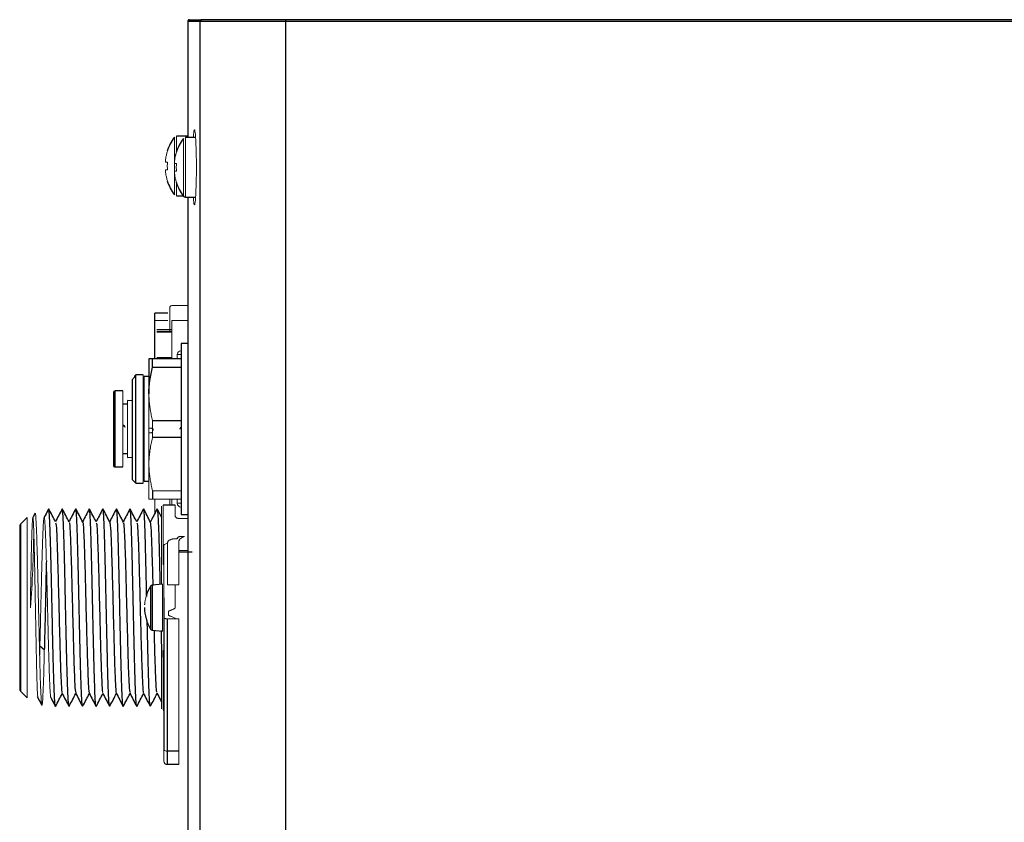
# Paper-space layout '_Left' of a CAD drawing. Header units: millimetres. Extents: x 485 to 947, y 37 to 1369.
# Tile 5 of 7: x 485 to 617, y 1262 to 1369. Entities that reach past the tile are written whole.
import ezdxf

# ---------------------------------------------------------------- set-up
doc = ezdxf.new("R2010")
doc.units = ezdxf.units.MM

psp = doc.layouts.new('_Left')

# ---------------------------------------------------------------- linework, layer by layer
at = {"color": 7, "linetype": 'Continuous', "lineweight": 25}
for p, q in [((508.15, 1369.44), (509.75, 1369.44)), ((521, 1369.44), (521, 952.69)), ((877.72, 1369.44), (521, 1369.44)), ((877.73, 1369.19), (507.9, 1369.19)), ((507.9, 1369.19), (507.9, 1353.69)), ((509.5, 1369.19), (509.5, 952.69)), ((507.9, 1353.87), (506.41, 1353.87)), ((508.95, 1353.69), (507.61, 1353.69)), ((506.41, 1345.87), (507.29, 1345.87)), ((507.61, 1345.69), (508.95, 1345.69)), ((507.9, 1345.69), (507.9, 976.19)), ((503.5, 1324.07), (503.5, 1330.19)), ((505.25, 1330.19), (503.5, 1330.19)), ((505.75, 1327.94), (503.75, 1327.94)), ((507.9, 1326.11), (507, 1326.11)), ((507, 1326.11), (507, 1303.26)), ((502.7, 1324.07), (502.7, 1319.38)), ((503.2, 1322.96), (503.2, 1324.07)), ((507, 1324.07), (503.2, 1324.07)), ((503.2, 1322.96), (507, 1322.96)), ((500.46, 1321.27), (500.46, 1307.94)), ((501.93, 1321.94), (500.96, 1321.94)), ((500.96, 1307.44), (500.96, 1321.94)), ((502.7, 1321.69), (502.06, 1321.69)), ((497.94, 1319.52), (497.94, 1309.86)), ((499.21, 1319.77), (498.19, 1319.77)), ((500.46, 1318.44), (499.82, 1318.49)), ((501.96, 1318.34), (501.93, 1318.34)), ((499.82, 1317.99), (499.21, 1317.99)), ((502.06, 1317.99), (501.96, 1317.99)), ((503.2, 1315.8), (507, 1315.8)), ((503.2, 1313.58), (507, 1313.58)), ((499.21, 1311.39), (499.82, 1311.39)), ((499.82, 1310.89), (500.46, 1310.93)), ((501.93, 1311.03), (501.96, 1311.04)), ((501.96, 1311.39), (502.06, 1311.39)), ((498.19, 1309.61), (499.21, 1309.61)), ((502.06, 1307.69), (502.7, 1307.69)), ((500.96, 1307.44), (501.93, 1307.44)), ((503.2, 1306.42), (503.2, 1305.31)), ((492.9, 1303.96), (492.89, 1303.96)), ((496.55, 1304.01), (496.53, 1303.94)), ((503.8, 1304.01), (503.13, 1302.72)), ((503.8, 1304.01), (503.76, 1303.84)), ((503.8, 1304.01), (504.4, 1302.84)), ((486.4, 1302.84), (485.55, 1301.99)), ((487.46, 1303.42), (487.16, 1302.83)), ((507, 1303.26), (507.9, 1303.26)), ((485.55, 1279.58), (485.55, 1301.99)), ((508.47, 1298.19), (506.7, 1298.19)), ((504.5, 1293.92), (503.14, 1293.8)), ((504.7, 1292.09), (504.7, 1271.84)), ((505.2, 1269.78), (505.2, 1289.28)), ((503.14, 1287.77), (504.5, 1287.65)), ((488.7, 1285.14), (488.1, 1285.63)), ((485.55, 1279.58), (486.4, 1278.73)), ((487.76, 1278.89), (488.37, 1277.73)), ((492.02, 1277.64), (492.01, 1277.57)), ((499.27, 1277.63), (499.26, 1277.57)), ((502.91, 1277.61), (502.91, 1277.61)), ((506.7, 1271.57), (505.2, 1271.57)), ((506.7, 1269.78), (505.2, 1269.78))]:
    psp.add_line(p, q, dxfattribs=at)
at = {"color": 144, "linetype": 'Continuous', "lineweight": 18}
for p, q in [((506.41, 1353.87), (506.41, 1351.8)), ((507.61, 1353.69), (507.61, 1345.69)), ((506.12, 1351.39), (506.3, 1351.29)), ((504.93, 1350.38), (505.18, 1350.38)), ((506.13, 1350.2), (506.39, 1350.2)), ((505.18, 1349.35), (504.93, 1349.35)), ((506.39, 1349.17), (506.13, 1349.17)), ((506.41, 1347.58), (506.41, 1345.87)), ((505.75, 1331.19), (507.9, 1331.19)), ((503.5, 1329.19), (505.25, 1329.19)), ((505.5, 1329.19), (505.5, 1327.71)), ((507.9, 1329.19), (505.75, 1329.19)), ((505.75, 1329.19), (505.75, 1324.07)), ((503.75, 1327.71), (505.75, 1327.71)), ((506.5, 1324.64), (506.5, 1324.07)), ((506.5, 1324.64), (507, 1324.64)), ((505.75, 1324.23), (503.75, 1324.23)), ((505.75, 1324.13), (505.5, 1324.08)), ((505.5, 1324.08), (505.5, 1324.07)), ((500.96, 1321.94), (500.76, 1321.74)), ((500.76, 1321.74), (500.76, 1321.63)), ((501.93, 1307.44), (501.93, 1321.94)), ((502.06, 1321.69), (502.06, 1307.69)), ((499.21, 1309.61), (499.21, 1319.77)), ((499.82, 1318.49), (499.82, 1310.89)), ((501.96, 1311.04), (501.96, 1318.34)), ((503.2, 1315.8), (503.2, 1313.58)), ((502.98, 1314.19), (502.67, 1314.19)), ((502.77, 1314.78), (502.98, 1314.78)), ((500.46, 1307.94), (500.96, 1307.44)), ((503.2, 1306.42), (507, 1306.42)), ((507, 1305.31), (503.2, 1305.31)), ((503.5, 1303.41), (503.5, 1305.31)), ((505.5, 1305.31), (505.5, 1304.48)), ((505.75, 1305.31), (505.75, 1304.48)), ((506.5, 1305.31), (506.5, 1304.74)), ((504.4, 1293.91), (504.4, 1304.34)), ((504.6, 1304.54), (506.2, 1304.54)), ((506.2, 1304.48), (504.6, 1304.48)), ((504.6, 1304.48), (504.6, 1296.54)), ((506.2, 1303.13), (506.2, 1304.48)), ((507, 1304.74), (506.5, 1304.74)), ((486.4, 1278.73), (486.4, 1302.84)), ((507.9, 1302.73), (506.6, 1302.73)), ((506.45, 1300), (506.2, 1300)), ((506.7, 1293.85), (506.7, 1299.58)), ((507.45, 1300.28), (506.9, 1300.28)), ((504.7, 1299.02), (504.7, 1293.41)), ((505.2, 1299.46), (505.2, 1293.85)), ((506.9, 1298.42), (507.9, 1298.42)), ((504.6, 1296.54), (504.7, 1296.54)), ((504.5, 1287.65), (504.5, 1293.92)), ((505.2, 1293.85), (506.7, 1293.85)), ((506.2, 1293.85), (506.2, 1290.7)), ((502.33, 1292.28), (502.33, 1292.27)), ((506.7, 1289.28), (505.2, 1289.28)), ((505.3, 1290.3), (505.3, 1289.77)), ((506.2, 1289.37), (506.2, 1289.28)), ((506.7, 1269.78), (506.7, 1289.28)), ((504.4, 1277.23), (504.4, 1287.66)), ((504.6, 1285.03), (504.6, 1277.09)), ((504.7, 1285.03), (504.6, 1285.03)), ((504.6, 1277.09), (504.7, 1277.09)), ((504.7, 1277.03), (504.6, 1277.03))]:
    psp.add_line(p, q, dxfattribs=at)
at = {"color": 8, "linetype": 'Continuous', "lineweight": 25}
for p, q in [((503.75, 1327.66), (505.75, 1327.66)), ((498.19, 1309.61), (498.19, 1319.77)), ((502.9, 1293.65), (502.9, 1287.92)), ((503.14, 1293.8), (503.14, 1287.77))]:
    psp.add_line(p, q, dxfattribs=at)
at = {"color": 144, "linetype": 'Continuous', "lineweight": 18, "flags": 128}
psp.add_lwpolyline([(504.7, 1271.84), (504.71, 1271.79), (504.74, 1271.74), (504.79, 1271.69), (504.85, 1271.65), (504.92, 1271.61), (505.01, 1271.59), (505.11, 1271.57), (505.2, 1271.57)], dxfattribs=at)
at = {"color": 7, "linetype": 'Continuous', "lineweight": 25}
for centre, radius, start, end in [((509.75, 1369.19), 0.25, 90, 180), ((511.35, 1349.87), 6.5, 143.627, 162.1803), ((512.55, 1349.69), 6.5, 143.627, 162.1803), ((511.35, 1349.87), 6.5, 197.8437, 216.3274), ((512.55, 1349.69), 6.5, 197.8437, 216.3274), ((507.61, 1346.05), 0.36, 216.3584, 270), ((498.19, 1319.52), 0.25, 90, 180), ((498.19, 1309.86), 0.25, 180, 270), ((506.9, 1299.78), 0.5, 90, 155.0619), ((508.1, 1290.65), 6, 150.046, 164.2393), ((503.16, 1293.5), 0.3, 95, 150.046), ((508.1, 1290.92), 6, 181.2557, 209.954), ((503.16, 1288.07), 0.3, 209.954, 265)]:
    psp.add_arc(centre, radius, start, end, dxfattribs=at)
at = {"color": 144, "linetype": 'Continuous', "lineweight": 18}
for centre, radius, start, end in [((505.75, 1330.94), 0.25, 90, 180), ((507, 1324.64), 0.5, 90, 180), ((507, 1304.74), 0.5, 180, 270), ((290.76, 1304.1), 196.56, 356.1136, 359.0814), ((505.2, 1270.28), 0.5, 180, 270)]:
    psp.add_arc(centre, radius, start, end, dxfattribs=at)
at = {"color": 7, "linetype": 'Continuous', "lineweight": 25}
for points, knots in [([(508.15, 1369.44), (508.14, 1369.44), (508.11, 1369.43), (508.06, 1369.42), (508.02, 1369.4), (507.99, 1369.37), (507.96, 1369.34), (507.94, 1369.31), (507.92, 1369.28), (507.91, 1369.25), (507.9, 1369.22), (507.9, 1369.2), (507.9, 1369.19)], [0, 0, 0, 0, 0.12461, 0.243751, 0.357423, 0.465625, 0.568357, 0.66562, 0.757414, 0.84374, 0.924601, 1, 1, 1, 1]), ([(521, 1369.44), (519.53, 1369.44), (518.06, 1369.44), (515.33, 1369.44), (514.09, 1369.44), (512, 1369.44), (511.17, 1369.44), (510.04, 1369.44), (509.75, 1369.44), (509.75, 1369.44)], [0, 0, 0, 0, 0.25, 0.25, 0.5, 0.5, 0.75, 0.75, 1, 1, 1, 1]), ([(489.28, 1304), (489.12, 1303.71), (488.92, 1303.32), (488.72, 1302.93), (488.66, 1302.83)], [0, 0, 0, 0, 0.747975, 1, 1, 1, 1]), ([(490.18, 1277.6), (490.18, 1277.59), (490.16, 1277.53), (490.12, 1277.93), (490.06, 1278.83), (490, 1280.28), (489.94, 1282.16), (489.88, 1284.39), (489.82, 1286.89), (489.77, 1289.56), (489.71, 1292.27), (489.65, 1294.92), (489.59, 1297.4), (489.53, 1299.61), (489.47, 1301.44), (489.41, 1302.85), (489.35, 1303.71), (489.31, 1304.08), (489.28, 1303.97), (489.28, 1303.94)], [0, 0, 0, 0, 0.006736, 0.071636, 0.136545, 0.201459, 0.266355, 0.331276, 0.396171, 0.461086, 0.525994, 0.590895, 0.655815, 0.720708, 0.785627, 0.850529, 0.915436, 0.980352, 1, 1, 1, 1]), ([(490.21, 1302.24), (490.06, 1302.54), (489.75, 1303.12), (489.45, 1303.71), (489.29, 1304)], [0, 0, 0, 0, 0.499966, 1, 1, 1, 1]), ([(491.09, 1304), (490.94, 1303.7), (490.64, 1303.13), (490.34, 1302.56), (490.19, 1302.28)], [0, 0, 0, 0, 0.51057, 1, 1, 1, 1]), ([(491.99, 1277.64), (491.98, 1277.68), (491.94, 1277.78), (491.89, 1278.59), (491.83, 1279.9), (491.77, 1281.69), (491.71, 1283.85), (491.65, 1286.3), (491.59, 1288.93), (491.53, 1291.64), (491.48, 1294.32), (491.42, 1296.85), (491.36, 1299.12), (491.3, 1301.06), (491.24, 1302.57), (491.18, 1303.56), (491.13, 1304.04), (491.1, 1303.96), (491.09, 1303.93)], [0, 0, 0, 0, 0.048748, 0.114086, 0.179405, 0.244732, 0.310065, 0.375379, 0.440719, 0.506033, 0.571366, 0.636693, 0.702012, 0.76735, 0.832662, 0.897999, 0.96332, 1, 1, 1, 1]), ([(492.02, 1302.24), (491.87, 1302.54), (491.57, 1303.12), (491.26, 1303.71), (491.11, 1304)], [0, 0, 0, 0, 0.49998, 1, 1, 1, 1]), ([(492.9, 1303.98), (492.74, 1303.69), (492.45, 1303.12), (492.15, 1302.55), (492.01, 1302.28)], [0, 0, 0, 0, 0.513983, 1, 1, 1, 1]), ([(493.84, 1302.23), (493.69, 1302.52), (493.39, 1303.11), (493.08, 1303.69), (492.93, 1303.99)], [0, 0, 0, 0, 0.499969, 1, 1, 1, 1]), ([(493.81, 1277.65), (493.8, 1277.66), (493.77, 1277.69), (493.72, 1278.35), (493.66, 1279.55), (493.6, 1281.24), (493.54, 1283.32), (493.48, 1285.71), (493.42, 1288.31), (493.36, 1291.01), (493.3, 1293.71), (493.24, 1296.28), (493.18, 1298.62), (493.13, 1300.64), (493.07, 1302.26), (493.01, 1303.36), (492.96, 1303.93), (492.94, 1303.93), (492.93, 1303.93)], [0, 0, 0, 0, 0.037703, 0.104795, 0.171862, 0.238955, 0.306029, 0.373111, 0.440199, 0.507268, 0.574362, 0.641431, 0.708519, 0.775602, 0.842675, 0.909769, 0.976836, 1, 1, 1, 1]), ([(494.72, 1304), (494.57, 1303.71), (494.27, 1303.13), (493.97, 1302.56), (493.82, 1302.28)], [0, 0, 0, 0, 0.50878, 1, 1, 1, 1]), ([(495.65, 1302.24), (495.5, 1302.54), (495.19, 1303.12), (494.89, 1303.71), (494.74, 1304)], [0, 0, 0, 0, 0.499967, 1, 1, 1, 1]), ([(495.63, 1277.64), (495.62, 1277.63), (495.59, 1277.61), (495.54, 1278.15), (495.48, 1279.22), (495.43, 1280.81), (495.37, 1282.8), (495.31, 1285.13), (495.25, 1287.69), (495.19, 1290.38), (495.13, 1293.09), (495.07, 1295.7), (495.01, 1298.11), (494.95, 1300.21), (494.89, 1301.92), (494.84, 1303.16), (494.78, 1303.87), (494.75, 1303.92), (494.74, 1303.94)], [0, 0, 0, 0, 0.025901, 0.092199, 0.158491, 0.224801, 0.291085, 0.357395, 0.423686, 0.489985, 0.556291, 0.622576, 0.688888, 0.755174, 0.821479, 0.887779, 0.954069, 1, 1, 1, 1]), ([(496.53, 1304), (496.38, 1303.7), (496.08, 1303.13), (495.78, 1302.56), (495.63, 1302.28)], [0, 0, 0, 0, 0.511167, 1, 1, 1, 1]), ([(497.47, 1302.24), (497.32, 1302.53), (497.01, 1303.12), (496.71, 1303.7), (496.55, 1303.99)], [0, 0, 0, 0, 0.499978, 1, 1, 1, 1]), ([(497.46, 1277.65), (497.45, 1277.62), (497.42, 1277.51), (497.37, 1277.96), (497.31, 1278.93), (497.25, 1280.4), (497.19, 1282.31), (497.14, 1284.57), (497.08, 1287.08), (497.02, 1289.75), (496.96, 1292.47), (496.9, 1295.11), (496.84, 1297.57), (496.78, 1299.75), (496.72, 1301.56), (496.66, 1302.92), (496.61, 1303.77), (496.57, 1303.9), (496.55, 1303.96)], [0, 0, 0, 0, 0.038274, 0.103032, 0.16781, 0.232581, 0.297345, 0.362127, 0.426884, 0.491666, 0.556431, 0.621201, 0.685979, 0.750737, 0.815521, 0.880281, 0.945056, 1, 1, 1, 1]), ([(498.34, 1303.99), (498.19, 1303.69), (497.89, 1303.12), (497.59, 1302.55), (497.45, 1302.28)], [0, 0, 0, 0, 0.5134397, 1, 1, 1, 1]), ([(499.25, 1277.6), (499.23, 1277.66), (499.2, 1277.8), (499.14, 1278.67), (499.08, 1280.02), (499.02, 1281.83), (498.96, 1284.01), (498.9, 1286.48), (498.84, 1289.13), (498.79, 1291.84), (498.73, 1294.51), (498.67, 1297.02), (498.61, 1299.28), (498.55, 1301.18), (498.49, 1302.66), (498.43, 1303.61), (498.38, 1304.06), (498.35, 1303.96), (498.34, 1303.92)], [0, 0, 0, 0, 0.058172, 0.122817, 0.187438, 0.252077, 0.31671, 0.381336, 0.44598, 0.510598, 0.575241, 0.639868, 0.7045, 0.76914, 0.83376, 0.898405, 0.963027, 1, 1, 1, 1]), ([(499.28, 1302.23), (499.13, 1302.53), (498.83, 1303.11), (498.52, 1303.7), (498.37, 1303.99)], [0, 0, 0, 0, 0.499968, 1, 1, 1, 1]), ([(500.16, 1304), (500.01, 1303.71), (499.71, 1303.13), (499.41, 1302.56), (499.26, 1302.28)], [0, 0, 0, 0, 0.509009, 1, 1, 1, 1]), ([(501.09, 1302.25), (500.94, 1302.54), (500.63, 1303.12), (500.33, 1303.71), (500.18, 1304)], [0, 0, 0, 0, 0.499971, 1, 1, 1, 1]), ([(501.07, 1277.63), (501.05, 1277.65), (501.02, 1277.71), (500.97, 1278.42), (500.91, 1279.66), (500.85, 1281.38), (500.79, 1283.48), (500.73, 1285.89), (500.67, 1288.5), (500.61, 1291.21), (500.55, 1293.9), (500.5, 1296.46), (500.44, 1298.78), (500.38, 1300.78), (500.32, 1302.36), (500.26, 1303.43), (500.21, 1303.96), (500.18, 1303.94), (500.18, 1303.94)], [0, 0, 0, 0, 0.045259, 0.111554, 0.17783, 0.244131, 0.310407, 0.376702, 0.442991, 0.509272, 0.575572, 0.641846, 0.708144, 0.774428, 0.840714, 0.907011, 0.973285, 1, 1, 1, 1]), ([(501.97, 1303.99), (501.82, 1303.7), (501.52, 1303.13), (501.22, 1302.56), (501.08, 1302.28)], [0, 0, 0, 0, 0.512162, 1, 1, 1, 1]), ([(502.91, 1302.23), (502.76, 1302.53), (502.46, 1303.11), (502.15, 1303.7), (502, 1303.99)], [0, 0, 0, 0, 0.499976, 1, 1, 1, 1]), ([(502.4, 1292.26), (502.4, 1292.6), (502.37, 1293.83), (502.32, 1295.88), (502.26, 1298.27), (502.21, 1300.35), (502.15, 1302.03), (502.09, 1303.23), (502.04, 1303.87), (502.01, 1303.91), (502, 1303.92)], [0, 0, 0, 0, 0.054213, 0.199434, 0.344702, 0.48991, 0.635173, 0.780404, 0.925639, 1, 1, 1, 1]), ([(503.76, 1303.9), (503.61, 1303.61), (503.32, 1303.06), (503.03, 1302.51), (502.9, 1302.26)], [0, 0, 0, 0, 0.5311426, 1, 1, 1, 1]), ([(503.8, 1304.01), (503.82, 1303.92), (503.87, 1303.74), (503.95, 1302.35), (504.03, 1300.25), (504.1, 1297.45), (504.15, 1295.24), (504.18, 1293.99), (504.18, 1293.89)], [0, 0, 0, 0, 0.196494, 0.393024, 0.589212, 0.785752, 0.982281, 1, 1, 1, 1]), ([(497.46, 1302.24), (497.49, 1302.06), (497.56, 1301.71), (497.65, 1299.6), (497.75, 1296.58), (497.85, 1292.88), (497.95, 1288.95), (498.04, 1285.24), (498.14, 1282.11), (498.24, 1280.11), (498.31, 1279.19), (498.34, 1279.35), (498.34, 1279.35)], [0, 0, 0, 0, 0.108727, 0.219548, 0.329749, 0.440502, 0.551422, 0.661657, 0.772273, 0.883268, 0.993576, 1, 1, 1, 1]), ([(485.4, 1301.64), (485.4, 1301.64), (485.4, 1301.63), (485.4, 1301.62), (485.4, 1301.59), (485.4, 1301.55), (485.4, 1301.5), (485.4, 1301.44), (485.4, 1301.37), (485.4, 1301.29), (485.4, 1301.2), (485.4, 1301.1), (485.4, 1300.98), (485.4, 1300.64), (485.4, 1299.9), (485.4, 1298.49), (485.4, 1297.06), (485.4, 1295.8), (485.4, 1294.82), (485.4, 1293.81), (485.4, 1292.81), (485.4, 1291.8), (485.4, 1290.44), (485.4, 1289.06), (485.4, 1287.72), (485.4, 1286.72), (485.4, 1285.74), (485.4, 1284.8), (485.4, 1283.91), (485.4, 1283.08), (485.4, 1282.34), (485.4, 1281.69), (485.4, 1281.14), (485.4, 1280.69), (485.4, 1280.35), (485.4, 1280.14), (485.4, 1280.03), (485.4, 1279.98), (485.4, 1279.94), (485.4, 1279.94), (485.4, 1279.93)], [0, 0, 0, 0, 0.010244, 0.02043, 0.030568, 0.040669, 0.050743, 0.060799, 0.070849, 0.080903, 0.09097, 0.101062, 0.111189, 0.121361, 0.186211, 0.250505, 0.315525, 0.347418, 0.379327, 0.410036, 0.440808, 0.470276, 0.499785, 0.560368, 0.590941, 0.621604, 0.653548, 0.685407, 0.717935, 0.750495, 0.783068, 0.815732, 0.847481, 0.87916, 0.910181, 0.941455, 0.956174, 0.970817, 0.985414, 1, 1, 1, 1]), ([(490.2, 1302.15), (490.23, 1302.08), (490.29, 1301.91), (490.38, 1300.15), (490.47, 1297.35), (490.57, 1293.76), (490.67, 1289.84), (490.77, 1286.04), (490.86, 1282.75), (490.96, 1280.47), (491.03, 1279.34), (491.07, 1279.43), (491.08, 1279.45)], [0, 0, 0, 0, 0.08742, 0.198153, 0.308625, 0.419799, 0.530679, 0.641096, 0.752185, 0.86319, 0.973593, 1, 1, 1, 1]), ([(492.02, 1302.12), (492.03, 1302.14), (492.07, 1302.23), (492.15, 1301.07), (492.24, 1298.76), (492.34, 1295.45), (492.44, 1291.64), (492.54, 1287.73), (492.63, 1284.15), (492.73, 1281.37), (492.82, 1279.65), (492.88, 1279.51), (492.9, 1279.45)], [0, 0, 0, 0, 0.0336, 0.144474, 0.255294, 0.365499, 0.476261, 0.58718, 0.697416, 0.808043, 0.919039, 1, 1, 1, 1]), ([(493.84, 1302.15), (493.84, 1302.16), (493.88, 1302.27), (493.95, 1301.2), (494.05, 1299), (494.15, 1295.74), (494.24, 1291.96), (494.34, 1288.04), (494.44, 1284.42), (494.54, 1281.56), (494.63, 1279.7), (494.69, 1279.49), (494.72, 1279.4)], [0, 0, 0, 0, 0.019256, 0.130255, 0.240639, 0.351583, 0.462682, 0.573097, 0.683905, 0.795081, 0.905566, 1, 1, 1, 1]), ([(495.64, 1302.11), (495.67, 1302.09), (495.72, 1302.03), (495.8, 1300.49), (495.9, 1297.84), (496, 1294.34), (496.1, 1290.45), (496.19, 1286.61), (496.29, 1283.21), (496.39, 1280.75), (496.47, 1279.44), (496.51, 1279.48), (496.52, 1279.48)], [0, 0, 0, 0, 0.070421, 0.181425, 0.291811, 0.402754, 0.513857, 0.624276, 0.735082, 0.846262, 0.956753, 1, 1, 1, 1]), ([(499.28, 1302.1), (499.29, 1302.12), (499.33, 1302.18), (499.41, 1300.96), (499.51, 1298.57), (499.6, 1295.22), (499.7, 1291.39), (499.8, 1287.49), (499.9, 1283.95), (499.99, 1281.22), (500.08, 1279.59), (500.14, 1279.49), (500.16, 1279.45)], [0, 0, 0, 0, 0.036164, 0.147244, 0.258283, 0.3687, 0.479666, 0.590803, 0.701254, 0.812082, 0.923295, 1, 1, 1, 1]), ([(501.08, 1302.15), (501.11, 1302.09), (501.17, 1301.93), (501.26, 1300.17), (501.36, 1297.37), (501.45, 1293.79), (501.55, 1289.88), (501.65, 1286.07), (501.75, 1282.77), (501.85, 1280.48), (501.92, 1279.35), (501.96, 1279.43), (501.96, 1279.45)], [0, 0, 0, 0, 0.087738, 0.198737, 0.3097, 0.420038, 0.530922, 0.641982, 0.752356, 0.863101, 0.974237, 1, 1, 1, 1]), ([(503.27, 1293.76), (503.26, 1294.08), (503.22, 1295.68), (503.14, 1298.21), (503.05, 1300.77), (502.97, 1302.03), (502.92, 1302.16), (502.91, 1302.2)], [0, 0, 0, 0, 0.0679745, 0.3388539, 0.6080996, 0.8782137, 1, 1, 1, 1]), ([(488.98, 1297.06), (488.96, 1296.59), (488.93, 1295.34), (488.88, 1293.04), (488.82, 1290.35), (488.76, 1287.64), (488.72, 1285.97), (488.7, 1285.14)], [0, 0, 0, 0, 0.130071, 0.347606, 0.565023, 0.782509, 1, 1, 1, 1]), ([(502.87, 1277.65), (502.87, 1277.65), (502.84, 1277.65), (502.79, 1278.21), (502.74, 1279.32), (502.68, 1280.94), (502.62, 1282.96), (502.56, 1285.31), (502.51, 1287.42), (502.48, 1288.73), (502.47, 1289.15)], [0, 0, 0, 0, 0.049614, 0.19663, 0.343661, 0.490708, 0.637711, 0.784771, 0.931776, 1, 1, 1, 1]), ([(503.78, 1279.48), (503.77, 1279.49), (503.72, 1279.52), (503.63, 1280.98), (503.54, 1283.6), (503.46, 1286.05), (503.43, 1287.53), (503.42, 1287.75)], [0, 0, 0, 0, 0.148129, 0.417454, 0.687413, 0.95506, 1, 1, 1, 1]), ([(504.32, 1287.71), (504.32, 1287.59), (504.35, 1286.33), (504.38, 1285.2), (504.4, 1284.17)], [0, 0, 0, 0, 0.093221, 1, 1, 1, 1]), ([(489.57, 1278.74), (489.62, 1278.65), (489.83, 1278.25), (490.03, 1277.86), (490.18, 1277.57)], [0, 0, 0, 0, 0.250924, 1, 1, 1, 1]), ([(490.2, 1277.57), (490.35, 1277.86), (490.65, 1278.44), (490.95, 1279.01), (491.1, 1279.3)], [0, 0, 0, 0, 0.508908, 1, 1, 1, 1]), ([(491.08, 1279.34), (491.23, 1279.05), (491.53, 1278.46), (491.84, 1277.88), (491.99, 1277.58)], [0, 0, 0, 0, 0.499969, 1, 1, 1, 1]), ([(492.02, 1277.59), (492.17, 1277.88), (492.47, 1278.45), (492.77, 1279.02), (492.91, 1279.3)], [0, 0, 0, 0, 0.513527, 1, 1, 1, 1]), ([(492.89, 1279.33), (493.05, 1279.04), (493.35, 1278.46), (493.66, 1277.87), (493.81, 1277.58)], [0, 0, 0, 0, 0.499979, 1, 1, 1, 1]), ([(493.83, 1277.58), (493.98, 1277.87), (494.28, 1278.44), (494.58, 1279.01), (494.73, 1279.29)], [0, 0, 0, 0, 0.5107606, 1, 1, 1, 1]), ([(494.71, 1279.33), (494.86, 1279.04), (495.17, 1278.45), (495.47, 1277.87), (495.63, 1277.57)], [0, 0, 0, 0, 0.499967, 1, 1, 1, 1]), ([(495.64, 1277.57), (495.79, 1277.86), (496.09, 1278.44), (496.39, 1279.01), (496.54, 1279.3)], [0, 0, 0, 0, 0.508819, 1, 1, 1, 1]), ([(496.52, 1279.34), (496.67, 1279.05), (496.98, 1278.46), (497.28, 1277.88), (497.43, 1277.59)], [0, 0, 0, 0, 0.49997, 1, 1, 1, 1]), ([(497.46, 1277.59), (497.62, 1277.88), (497.91, 1278.45), (498.21, 1279.02), (498.35, 1279.3)], [0, 0, 0, 0, 0.513948, 1, 1, 1, 1]), ([(498.34, 1279.33), (498.49, 1279.04), (498.79, 1278.45), (499.1, 1277.87), (499.25, 1277.57)], [0, 0, 0, 0, 0.499979, 1, 1, 1, 1]), ([(499.27, 1277.57), (499.42, 1277.87), (499.72, 1278.44), (500.02, 1279.01), (500.17, 1279.29)], [0, 0, 0, 0, 0.510178, 1, 1, 1, 1]), ([(500.15, 1279.33), (500.3, 1279.04), (500.61, 1278.45), (500.91, 1277.87), (501.07, 1277.57)], [0, 0, 0, 0, 0.499965, 1, 1, 1, 1]), ([(501.09, 1277.57), (501.24, 1277.86), (501.54, 1278.44), (501.84, 1279.01), (501.98, 1279.3)], [0, 0, 0, 0, 0.509169, 1, 1, 1, 1]), ([(501.96, 1279.34), (502.11, 1279.05), (502.42, 1278.47), (502.72, 1277.88), (502.87, 1277.59)], [0, 0, 0, 0, 0.499971, 1, 1, 1, 1]), ([(502.91, 1277.59), (503.06, 1277.88), (503.36, 1278.45), (503.65, 1279.02), (503.8, 1279.29)], [0, 0, 0, 0, 0.5136486, 1, 1, 1, 1]), ([(503.78, 1279.33), (503.93, 1279.04), (504.13, 1278.65), (504.34, 1278.26), (504.39, 1278.16)], [0, 0, 0, 0, 0.75299, 1, 1, 1, 1])]:
    psp.add_open_spline(points, degree=3, knots=knots, dxfattribs=at)
at = {"color": 144, "linetype": 'Continuous', "lineweight": 18}
for points, knots in [([(507.95, 1369.11), (507.95, 1369.11), (507.95, 1369.15), (507.97, 1369.23), (508.04, 1369.31), (508.12, 1369.36), (508.18, 1369.36), (508.2, 1369.37)], [0, 0, 0, 0, 0.011065, 0.30761, 0.571398, 0.802247, 1, 1, 1, 1]), ([(506.12, 1346.01), (506.12, 1346.01), (506.12, 1346.02), (506.12, 1346.03), (506.12, 1346.05), (506.12, 1346.09), (506.12, 1346.16), (506.12, 1346.28), (506.12, 1346.44), (506.12, 1346.7), (506.12, 1347.12), (506.12, 1347.73), (506.12, 1348.41), (506.12, 1349.14), (506.12, 1349.87), (506.12, 1350.59), (506.12, 1351.32), (506.12, 1352), (506.12, 1352.62), (506.12, 1353.11), (506.12, 1353.47), (506.12, 1353.64), (506.12, 1353.7), (506.12, 1353.72), (506.12, 1353.72), (506.12, 1353.72)], [0, 0, 0, 0, 0.014591, 0.029133, 0.043687, 0.058315, 0.089112, 0.120116, 0.152076, 0.184492, 0.250149, 0.31391, 0.38011, 0.439707, 0.500082, 0.560453, 0.620053, 0.68625, 0.750014, 0.815672, 0.879965, 0.941692, 0.970903, 0.985434, 1, 1, 1, 1]), ([(508.64, 1353.69), (508.65, 1353.83), (508.68, 1354.22), (508.73, 1354.58), (508.79, 1354.74), (508.86, 1354.58), (508.92, 1354.15), (508.97, 1353.5), (509.01, 1352.53), (509.05, 1351.23), (509.05, 1350.16), (509.06, 1349.69)], [0, 0, 0, 0, 0.065952, 0.175404, 0.288242, 0.40108, 0.510532, 0.613785, 0.708952, 0.871515, 1, 1, 1, 1]), ([(507.32, 1345.83), (507.32, 1345.83), (507.32, 1345.84), (507.32, 1345.85), (507.32, 1345.87), (507.32, 1345.91), (507.32, 1345.98), (507.32, 1346.1), (507.32, 1346.26), (507.32, 1346.52), (507.32, 1346.94), (507.32, 1347.55), (507.32, 1348.23), (507.32, 1348.96), (507.32, 1349.69), (507.32, 1350.41), (507.32, 1351.14), (507.32, 1351.82), (507.32, 1352.43), (507.32, 1352.93), (507.32, 1353.29), (507.32, 1353.46), (507.32, 1353.52), (507.32, 1353.54), (507.32, 1353.54), (507.32, 1353.54)], [0, 0, 0, 0, 0.0145912, 0.0291326, 0.0436868, 0.0583154, 0.0891121, 0.1201158, 0.1520761, 0.1844916, 0.2501495, 0.31391, 0.38011, 0.4397067, 0.5000817, 0.5604535, 0.6200534, 0.6862499, 0.7500139, 0.8156717, 0.8799652, 0.9416924, 0.9709033, 0.9854337, 1, 1, 1, 1]), ([(505.18, 1351.85), (505.16, 1351.78), (505.12, 1351.64), (505.06, 1351.42), (505.01, 1351.19), (504.96, 1350.97), (504.94, 1350.81), (504.93, 1350.73)], [0, 0, 0, 0, 0.194876, 0.392313, 0.592311, 0.794873, 1, 1, 1, 1]), ([(505.18, 1351.85), (505.18, 1351.85), (505.17, 1351.86), (505.16, 1351.86), (505.17, 1351.86), (505.18, 1351.85), (505.18, 1351.85)], [0, 0, 0, 0, 0.250074, 0.5, 0.749926, 1, 1, 1, 1]), ([(506.39, 1351.67), (506.36, 1351.6), (506.32, 1351.46), (506.26, 1351.24), (506.21, 1351.01), (506.17, 1350.79), (506.14, 1350.63), (506.13, 1350.55)], [0, 0, 0, 0, 0.194876, 0.392313, 0.592311, 0.794873, 1, 1, 1, 1]), ([(506.13, 1350.55), (506.14, 1350.63), (506.17, 1350.79), (506.21, 1351.01), (506.26, 1351.24), (506.32, 1351.46), (506.36, 1351.6), (506.39, 1351.67)], [0, 0, 0, 0, 0.205127, 0.407689, 0.607687, 0.805124, 1, 1, 1, 1]), ([(506.39, 1351.67), (506.38, 1351.67), (506.37, 1351.68), (506.37, 1351.68), (506.37, 1351.68), (506.38, 1351.67), (506.39, 1351.67)], [0, 0, 0, 0, 0.250074, 0.5, 0.749926, 1, 1, 1, 1]), ([(506.39, 1351.67), (506.38, 1351.67), (506.37, 1351.68), (506.37, 1351.68), (506.37, 1351.68), (506.38, 1351.67), (506.39, 1351.67)], [0, 0, 0, 0, 0.250074, 0.5, 0.749926, 1, 1, 1, 1]), ([(504.93, 1350.73), (504.93, 1350.72), (504.93, 1350.68), (504.93, 1350.62), (504.93, 1350.55), (504.93, 1350.47), (504.93, 1350.41), (504.93, 1350.38)], [0, 0, 0, 0, 0.201532, 0.400286, 0.598267, 0.797506, 1, 1, 1, 1]), ([(505.18, 1350.38), (505.18, 1350.3), (505.17, 1350.12), (505.16, 1349.87), (505.17, 1349.61), (505.18, 1349.44), (505.18, 1349.35)], [0, 0, 0, 0, 0.250005, 0.5, 0.749995, 1, 1, 1, 1]), ([(506.13, 1350.55), (506.13, 1350.54), (506.13, 1350.5), (506.13, 1350.44), (506.13, 1350.37), (506.13, 1350.29), (506.13, 1350.23), (506.13, 1350.2)], [0, 0, 0, 0, 0.201532, 0.400286, 0.598267, 0.797506, 1, 1, 1, 1]), ([(506.39, 1350.2), (506.38, 1350.12), (506.37, 1349.94), (506.37, 1349.69), (506.37, 1349.43), (506.38, 1349.26), (506.39, 1349.17)], [0, 0, 0, 0, 0.250005, 0.5, 0.749995, 1, 1, 1, 1]), ([(509.06, 1349.69), (509.05, 1349.21), (509.05, 1348.14), (509.01, 1346.85), (508.97, 1345.87), (508.92, 1345.22), (508.86, 1344.79), (508.79, 1344.63), (508.73, 1344.79), (508.68, 1345.16), (508.65, 1345.54), (508.64, 1345.69)], [0, 0, 0, 0, 0.128485, 0.291047, 0.386214, 0.489467, 0.598919, 0.711757, 0.824594, 0.934046, 1, 1, 1, 1]), ([(504.93, 1349.35), (504.93, 1349.32), (504.93, 1349.27), (504.93, 1349.19), (504.93, 1349.12), (504.93, 1349.05), (504.93, 1349.02), (504.93, 1349)], [0, 0, 0, 0, 0.202494, 0.401733, 0.599714, 0.798468, 1, 1, 1, 1]), ([(504.93, 1349), (504.93, 1349.02), (504.93, 1349.07), (504.93, 1349.12), (504.93, 1349.15)], [0, 0, 0, 0, 0.50357, 1, 1, 1, 1]), ([(504.93, 1349), (504.94, 1348.92), (504.96, 1348.77), (505.01, 1348.54), (505.06, 1348.32), (505.12, 1348.1), (505.16, 1347.95), (505.18, 1347.88)], [0, 0, 0, 0, 0.205127, 0.407689, 0.607687, 0.805124, 1, 1, 1, 1]), ([(506.13, 1349.17), (506.13, 1349.14), (506.13, 1349.09), (506.13, 1349.01), (506.13, 1348.94), (506.13, 1348.87), (506.13, 1348.84), (506.13, 1348.82)], [0, 0, 0, 0, 0.202494, 0.401733, 0.599714, 0.798468, 1, 1, 1, 1]), ([(506.13, 1348.82), (506.13, 1348.84), (506.13, 1348.89), (506.13, 1348.94), (506.13, 1348.97)], [0, 0, 0, 0, 0.50357, 1, 1, 1, 1]), ([(506.13, 1348.82), (506.14, 1348.74), (506.17, 1348.59), (506.21, 1348.36), (506.26, 1348.13), (506.32, 1347.92), (506.36, 1347.77), (506.39, 1347.7)], [0, 0, 0, 0, 0.205127, 0.407689, 0.607687, 0.805124, 1, 1, 1, 1]), ([(505.18, 1347.88), (505.18, 1347.88), (505.17, 1347.87), (505.16, 1347.87), (505.17, 1347.87), (505.18, 1347.88), (505.18, 1347.88)], [0, 0, 0, 0, 0.250074, 0.5, 0.749926, 1, 1, 1, 1]), ([(505.18, 1347.88), (505.18, 1347.88), (505.17, 1347.87), (505.16, 1347.87), (505.17, 1347.87), (505.18, 1347.88), (505.18, 1347.88)], [0, 0, 0, 0, 0.250074, 0.5, 0.749926, 1, 1, 1, 1]), ([(506.39, 1347.7), (506.38, 1347.7), (506.37, 1347.69), (506.37, 1347.69), (506.37, 1347.69), (506.38, 1347.7), (506.39, 1347.7)], [0, 0, 0, 0, 0.250074, 0.5, 0.749926, 1, 1, 1, 1]), ([(506.39, 1347.7), (506.38, 1347.7), (506.37, 1347.69), (506.37, 1347.69), (506.37, 1347.69), (506.38, 1347.7), (506.39, 1347.7)], [0, 0, 0, 0, 0.250074, 0.5, 0.749926, 1, 1, 1, 1]), ([(505.5, 1330.94), (505.5, 1330.94), (505.5, 1330.93), (505.5, 1330.92), (505.5, 1330.89), (505.5, 1330.86), (505.5, 1330.79), (505.5, 1330.66), (505.5, 1330.43), (505.5, 1330.15), (505.5, 1329.88), (505.5, 1329.62), (505.5, 1329.41), (505.5, 1329.26), (505.5, 1329.19)], [0, 0, 0, 0, 0.048257, 0.096129, 0.14389, 0.191817, 0.240184, 0.369934, 0.500046, 0.629782, 0.759909, 0.840065, 0.919666, 1, 1, 1, 1]), ([(500.76, 1321.63), (500.71, 1321.57), (500.61, 1321.45), (500.51, 1321.33), (500.46, 1321.27)], [0, 0, 0, 0, 0.504488, 1, 1, 1, 1]), ([(502.7, 1319.38), (502.7, 1319.26), (502.71, 1319.03), (502.72, 1318.68), (502.75, 1318.33), (502.78, 1317.98), (502.83, 1317.62), (502.88, 1317.27), (502.95, 1316.9), (503.02, 1316.54), (503.11, 1316.17), (503.17, 1315.92), (503.2, 1315.8)], [0, 0, 0, 0, 0.095112, 0.191162, 0.288209, 0.38631, 0.48552, 0.585891, 0.687477, 0.790325, 0.894484, 1, 1, 1, 1]), ([(502.7, 1319.38), (502.7, 1319.29), (502.7, 1319.11), (502.7, 1318.83), (502.7, 1318.56), (502.7, 1318.28), (502.7, 1317.99), (502.7, 1317.7), (502.7, 1317.41), (502.7, 1317.02), (502.7, 1316.52), (502.7, 1315.91), (502.7, 1315.3), (502.7, 1314.89), (502.7, 1314.69)], [0, 0, 0, 0, 0.062708, 0.125222, 0.187608, 0.249934, 0.312266, 0.374673, 0.437222, 0.499978, 0.625212, 0.749934, 0.874683, 1, 1, 1, 1]), ([(499.25, 1315.2), (499.27, 1315.2), (499.31, 1315.19), (499.36, 1315.17), (499.41, 1315.14), (499.44, 1315.09), (499.46, 1315.04), (499.47, 1314.96), (499.47, 1314.9), (499.47, 1314.86)], [0, 0, 0, 0, 0.136874, 0.259119, 0.376297, 0.499159, 0.61703, 0.748313, 1, 1, 1, 1]), ([(499.36, 1315.01), (499.35, 1315.02), (499.34, 1315.04), (499.32, 1315.06), (499.29, 1315.08), (499.27, 1315.08), (499.25, 1315.08)], [0, 0, 0, 0, 0.252562, 0.499842, 0.748534, 1, 1, 1, 1]), ([(502.7, 1314.69), (502.7, 1314.58), (502.7, 1314.38), (502.7, 1314.07), (502.7, 1313.77), (502.7, 1313.46), (502.7, 1313.16), (502.7, 1312.86), (502.7, 1312.56), (502.7, 1312.16), (502.7, 1311.67), (502.7, 1311.09), (502.7, 1310.53), (502.7, 1310.18), (502.7, 1310)], [0, 0, 0, 0, 0.062708, 0.125222, 0.187608, 0.249934, 0.312266, 0.374673, 0.437222, 0.499978, 0.625212, 0.749934, 0.874683, 1, 1, 1, 1]), ([(502.98, 1314.78), (503.03, 1314.78), (503.11, 1314.78), (503.2, 1314.73), (503.25, 1314.67), (503.29, 1314.59), (503.29, 1314.52), (503.29, 1314.48)], [0, 0, 0, 0, 0.24981, 0.498667, 0.554507, 0.759962, 1, 1, 1, 1]), ([(503.14, 1314.21), (503.12, 1314.2), (503.09, 1314.19), (503.04, 1314.19), (503, 1314.19), (502.98, 1314.19)], [0, 0, 0, 0, 0.275659, 0.607792, 1, 1, 1, 1]), ([(506.93, 1314.91), (506.93, 1314.88), (506.93, 1314.83), (506.89, 1314.76), (506.85, 1314.71), (506.82, 1314.69), (506.81, 1314.69)], [0, 0, 0, 0, 0.286297, 0.571085, 0.855731, 1, 1, 1, 1]), ([(503.2, 1313.58), (503.17, 1313.44), (503.1, 1313.16), (503, 1312.75), (502.92, 1312.35), (502.86, 1311.95), (502.8, 1311.55), (502.76, 1311.16), (502.73, 1310.77), (502.71, 1310.38), (502.7, 1310.12), (502.7, 1310)], [0, 0, 0, 0, 0.117155, 0.232642, 0.346523, 0.458865, 0.569737, 0.679211, 0.78736, 0.894264, 1, 1, 1, 1]), ([(502.7, 1310), (502.7, 1309.88), (502.71, 1309.65), (502.72, 1309.3), (502.75, 1308.95), (502.78, 1308.6), (502.83, 1308.24), (502.88, 1307.89), (502.95, 1307.52), (503.02, 1307.16), (503.11, 1306.79), (503.17, 1306.54), (503.2, 1306.42)], [0, 0, 0, 0, 0.095112, 0.191162, 0.288209, 0.38631, 0.48552, 0.585891, 0.687477, 0.790325, 0.894484, 1, 1, 1, 1]), ([(502.7, 1310), (502.7, 1309.91), (502.7, 1309.73), (502.7, 1309.48), (502.7, 1309.23), (502.7, 1308.99), (502.7, 1308.75), (502.7, 1308.52), (502.7, 1308.3), (502.7, 1307.85), (502.7, 1307.23), (502.7, 1306.54), (502.7, 1305.99), (502.7, 1305.66), (502.7, 1305.47), (502.7, 1305.38), (502.7, 1305.32), (502.7, 1305.31), (502.7, 1305.31)], [0, 0, 0, 0, 0.030966, 0.061797, 0.092525, 0.123181, 0.153799, 0.18441, 0.215047, 0.245743, 0.373155, 0.500015, 0.626726, 0.754288, 0.815559, 0.876762, 0.938156, 1, 1, 1, 1]), ([(503.2, 1305.31), (503.17, 1305.31), (503.1, 1305.31), (503, 1305.31), (502.92, 1305.31), (502.86, 1305.31), (502.8, 1305.31), (502.76, 1305.31), (502.73, 1305.31), (502.71, 1305.31), (502.7, 1305.31), (502.7, 1305.31)], [0, 0, 0, 0, 0.117155, 0.232642, 0.346523, 0.458865, 0.569737, 0.679211, 0.78736, 0.894264, 1, 1, 1, 1]), ([(486.86, 1290.78), (486.85, 1291.1), (486.84, 1291.67), (486.85, 1292.41), (486.86, 1292.97), (486.87, 1293.51), (486.89, 1294.21), (486.91, 1295.46), (486.94, 1297.09), (486.97, 1298.41), (486.99, 1299.19), (487, 1299.54), (487.01, 1299.88), (487.01, 1300.1), (487.02, 1300.23), (487.02, 1300.31), (487.03, 1300.47), (487.03, 1300.73), (487.04, 1301.01), (487.06, 1301.36), (487.08, 1301.88), (487.1, 1302.41), (487.13, 1302.75), (487.16, 1302.88), (487.19, 1302.8), (487.21, 1302.61), (487.23, 1302.38), (487.25, 1302.06), (487.27, 1301.63), (487.28, 1301.16), (487.3, 1300.74), (487.31, 1300.28), (487.32, 1299.79), (487.34, 1299.26), (487.35, 1298.65), (487.37, 1297.85), (487.39, 1296.98), (487.41, 1296.13), (487.42, 1295.5), (487.43, 1294.95), (487.44, 1294.44), (487.45, 1293.92), (487.46, 1293.55), (487.47, 1293.15), (487.48, 1292.52), (487.49, 1291.57), (487.51, 1290.59), (487.53, 1289.78), (487.55, 1288.57), (487.58, 1286.9), (487.61, 1285.38), (487.63, 1284.43), (487.64, 1283.96), (487.65, 1283.5), (487.66, 1283.14), (487.67, 1282.75), (487.68, 1282.22), (487.7, 1281.51), (487.72, 1280.86), (487.74, 1280.24), (487.76, 1279.77), (487.78, 1279.4), (487.79, 1279.14), (487.81, 1278.98), (487.82, 1278.87), (487.83, 1278.82), (487.83, 1278.77), (487.84, 1278.74), (487.85, 1278.74), (487.85, 1278.74)], [0, 0, 0, 0, 0.017268, 0.030429, 0.039623, 0.047674, 0.059532, 0.077987, 0.117287, 0.155785, 0.164731, 0.173675, 0.182617, 0.191559, 0.191774, 0.193498, 0.198312, 0.206001, 0.216566, 0.226212, 0.242449, 0.276736, 0.306204, 0.331598, 0.361021, 0.380922, 0.393666, 0.412149, 0.436374, 0.450039, 0.463705, 0.477369, 0.49103, 0.504688, 0.518347, 0.534894, 0.559041, 0.573489, 0.586099, 0.595647, 0.605193, 0.614738, 0.624284, 0.625523, 0.636474, 0.658269, 0.676056, 0.688548, 0.701428, 0.740332, 0.779252, 0.789222, 0.79919, 0.809156, 0.81912, 0.823702, 0.836726, 0.857135, 0.879061, 0.893776, 0.919055, 0.935092, 0.947435, 0.96585, 0.973074, 0.978731, 0.987555, 0.998042, 1, 1, 1, 1]), ([(488.7, 1285.14), (488.69, 1284.43), (488.65, 1283.02), (488.6, 1281.23), (488.55, 1279.74), (488.49, 1278.63), (488.44, 1277.92), (488.39, 1277.65), (488.34, 1277.81), (488.28, 1278.4), (488.23, 1279.41), (488.18, 1280.78), (488.12, 1282.48), (488.07, 1284.45), (488.02, 1286.63), (487.97, 1288.93), (487.91, 1291.29), (487.86, 1293.62), (487.81, 1295.85), (487.76, 1297.9), (487.7, 1299.71), (487.65, 1301.21), (487.6, 1302.37), (487.54, 1303.12), (487.5, 1303.46), (487.47, 1303.39), (487.46, 1303.37)], [0, 0, 0, 0, 0.0434001, 0.0867237, 0.1299488, 0.1731074, 0.2161916, 0.2591785, 0.3021, 0.3449345, 0.3876815, 0.430364, 0.4729512, 0.5154621, 0.5579011, 0.6002424, 0.6425169, 0.6847092, 0.7268091, 0.7688451, 0.8107892, 0.8526517, 0.8944458, 0.9361425, 0.9777688, 1, 1, 1, 1]), ([(488.1, 1285.63), (488.12, 1286.36), (488.16, 1287.83), (488.2, 1289.67), (488.23, 1290.98), (488.25, 1291.77), (488.27, 1292.56), (488.29, 1293.31), (488.31, 1294.06), (488.33, 1294.94), (488.35, 1295.95), (488.38, 1296.85), (488.4, 1297.52), (488.41, 1298.01), (488.43, 1298.48), (488.44, 1298.98), (488.46, 1299.46), (488.48, 1299.94), (488.49, 1300.38), (488.51, 1300.78), (488.52, 1301.12), (488.54, 1301.4), (488.55, 1301.75), (488.57, 1302.05), (488.59, 1302.31), (488.61, 1302.51), (488.63, 1302.71), (488.66, 1302.83), (488.69, 1302.86), (488.71, 1302.78), (488.74, 1302.62), (488.75, 1302.46), (488.77, 1302.27), (488.78, 1302.11), (488.79, 1301.9), (488.81, 1301.58), (488.84, 1301.06), (488.86, 1300.44), (488.9, 1299.46), (488.94, 1298.43), (488.96, 1297.45), (488.97, 1297.09), (488.98, 1296.81), (488.99, 1296.36), (489.01, 1295.71), (489.03, 1294.81), (489.06, 1293.87), (489.08, 1292.79), (489.11, 1291.75), (489.13, 1290.8), (489.15, 1290.04), (489.17, 1289.27), (489.19, 1288.47), (489.21, 1287.65), (489.22, 1287.03), (489.24, 1286.38), (489.26, 1285.54), (489.29, 1284.51), (489.32, 1283.57), (489.35, 1282.7), (489.37, 1281.9), (489.4, 1281.22), (489.42, 1280.66), (489.44, 1280.19), (489.46, 1279.81), (489.48, 1279.57), (489.49, 1279.41), (489.5, 1279.28), (489.52, 1279.06), (489.54, 1278.9), (489.55, 1278.81), (489.56, 1278.79), (489.56, 1278.76), (489.57, 1278.75), (489.58, 1278.74)], [0, 0, 0, 0, 0.038264, 0.076526, 0.089373, 0.10208, 0.114653, 0.128224, 0.138884, 0.152125, 0.173191, 0.192083, 0.201824, 0.211567, 0.221312, 0.23106, 0.243485, 0.25358, 0.266258, 0.277057, 0.287188, 0.296652, 0.305451, 0.323993, 0.334778, 0.343958, 0.360402, 0.380005, 0.396275, 0.417613, 0.431552, 0.443292, 0.453845, 0.46321, 0.467387, 0.481572, 0.501972, 0.518678, 0.534623, 0.577505, 0.585724, 0.592536, 0.597939, 0.601934, 0.617513, 0.633092, 0.648669, 0.665597, 0.686854, 0.699357, 0.711614, 0.723626, 0.737262, 0.750894, 0.764523, 0.768447, 0.784599, 0.808681, 0.825534, 0.839676, 0.862872, 0.880088, 0.891616, 0.909828, 0.925185, 0.932695, 0.93998, 0.94704, 0.953876, 0.977362, 0.984674, 0.987222, 0.989029, 1, 1, 1, 1]), ([(506.6, 1302.73), (506.58, 1302.73), (506.54, 1302.73), (506.49, 1302.74), (506.43, 1302.76), (506.37, 1302.8), (506.31, 1302.85), (506.26, 1302.91), (506.22, 1302.98), (506.2, 1303.05), (506.2, 1303.1), (506.2, 1303.13)], [0, 0, 0, 0, 0.066062, 0.134938, 0.208715, 0.321698, 0.445589, 0.572048, 0.71494, 0.856049, 1, 1, 1, 1]), ([(506.2, 1300), (506.17, 1300), (506.11, 1299.99), (506.01, 1299.99), (505.92, 1299.97), (505.8, 1299.95), (505.65, 1299.91), (505.49, 1299.84), (505.36, 1299.75), (505.27, 1299.66), (505.21, 1299.56), (505.21, 1299.49), (505.2, 1299.46)], [0, 0, 0, 0, 0.057141, 0.113453, 0.169595, 0.226233, 0.352311, 0.47985, 0.610025, 0.746284, 0.871239, 1, 1, 1, 1]), ([(506.7, 1299.58), (506.7, 1299.61), (506.71, 1299.65), (506.72, 1299.72), (506.76, 1299.8), (506.81, 1299.89), (506.9, 1299.99), (507.01, 1300.08), (507.14, 1300.16), (507.29, 1300.23), (507.4, 1300.27), (507.45, 1300.28)], [0, 0, 0, 0, 0.084728, 0.169141, 0.253727, 0.383545, 0.512568, 0.639224, 0.764502, 0.883062, 1, 1, 1, 1]), ([(504.7, 1299.02), (504.71, 1299.07), (504.73, 1299.15), (504.86, 1299.27), (505.01, 1299.35), (505.15, 1299.4), (505.2, 1299.41)], [0, 0, 0, 0, 0.33055, 0.559371, 0.850558, 1, 1, 1, 1]), ([(506.7, 1298.38), (506.7, 1298.38), (506.73, 1298.4), (506.8, 1298.41), (506.87, 1298.41), (506.9, 1298.42)], [0, 0, 0, 0, 0.0337657, 0.519093, 1, 1, 1, 1]), ([(504.7, 1293.41), (504.7, 1293.39), (504.7, 1293.36), (504.7, 1293.31), (504.7, 1293.24), (504.7, 1293.15), (504.7, 1293.03), (504.7, 1292.86), (504.7, 1292.68), (504.7, 1292.49), (504.7, 1292.29), (504.7, 1292.16), (504.7, 1292.09)], [0, 0, 0, 0, 0.061065, 0.122642, 0.185045, 0.248576, 0.373224, 0.499777, 0.625743, 0.751109, 0.876873, 1, 1, 1, 1]), ([(502.33, 1292.27), (502.31, 1292.2), (502.27, 1292.07), (502.23, 1291.88), (502.2, 1291.71), (502.17, 1291.57), (502.16, 1291.45), (502.15, 1291.37), (502.14, 1291.32), (502.14, 1291.26), (502.13, 1291.22), (502.13, 1291.19), (502.13, 1291.17), (502.13, 1291.17), (502.13, 1291.17)], [0, 0, 0, 0, 0.199031, 0.366592, 0.502787, 0.640997, 0.754219, 0.803799, 0.853588, 0.905587, 0.938603, 0.964239, 0.982217, 1, 1, 1, 1]), ([(506.2, 1290.7), (506.16, 1290.68), (506.08, 1290.64), (505.98, 1290.6), (505.88, 1290.55), (505.8, 1290.52), (505.7, 1290.47), (505.57, 1290.42), (505.43, 1290.36), (505.34, 1290.32), (505.3, 1290.3)], [0, 0, 0, 0, 0.12769, 0.241905, 0.342646, 0.429912, 0.503704, 0.681645, 0.847059, 1, 1, 1, 1]), ([(505.2, 1289.28), (505.18, 1289.28), (505.14, 1289.29), (505.08, 1289.29), (505.02, 1289.3), (504.96, 1289.3), (504.9, 1289.32), (504.84, 1289.33), (504.78, 1289.35), (504.72, 1289.39), (504.71, 1289.42), (504.7, 1289.44)], [0, 0, 0, 0, 0.077875, 0.157362, 0.238574, 0.321614, 0.406582, 0.493568, 0.625467, 0.794281, 1, 1, 1, 1]), ([(505.3, 1289.77), (505.33, 1289.76), (505.4, 1289.73), (505.5, 1289.68), (505.61, 1289.64), (505.75, 1289.57), (505.95, 1289.48), (506.11, 1289.41), (506.2, 1289.37)], [0, 0, 0, 0, 0.113469, 0.23395, 0.361472, 0.496055, 0.705894, 1, 1, 1, 1]), ([(488.07, 1284.39), (488.08, 1284.45), (488.08, 1284.84), (488.09, 1285.27), (488.1, 1285.63)], [0, 0, 0, 0, 0.158784, 1, 1, 1, 1]), ([(487.86, 1278.73), (487.86, 1278.73), (487.86, 1278.74), (487.87, 1278.76), (487.87, 1278.78)], [0, 0, 0, 0, 0.223197, 1, 1, 1, 1]), ([(504.7, 1271.84), (504.7, 1271.8), (504.7, 1271.7), (504.7, 1271.57), (504.7, 1271.44), (504.7, 1271.32), (504.7, 1271.14), (504.7, 1270.92), (504.7, 1270.69), (504.7, 1270.51), (504.7, 1270.39), (504.7, 1270.33), (504.7, 1270.29), (504.7, 1270.29), (504.7, 1270.28)], [0, 0, 0, 0, 0.049582, 0.098881, 0.148015, 0.1971, 0.246255, 0.373407, 0.50002, 0.626318, 0.753786, 0.835497, 0.917387, 1, 1, 1, 1])]:
    psp.add_open_spline(points, degree=3, knots=knots, dxfattribs=at)
at = {"color": 7, "linetype": 'Continuous', "lineweight": 25}
for points in [[(503.2, 1324.07), (502.89, 1324.07), (502.7, 1324.07), (502.7, 1324.07)], [(502.7, 1319.38), (502.7, 1320.59), (502.89, 1321.78), (503.2, 1322.96)], [(485.55, 1301.99), (485.46, 1301.9), (485.4, 1301.77), (485.4, 1301.64)], [(485.4, 1279.93), (485.4, 1279.8), (485.46, 1279.67), (485.55, 1279.58)]]:
    psp.add_open_spline(points, degree=3, dxfattribs=at)

doc.saveas('drawing.dxf')
